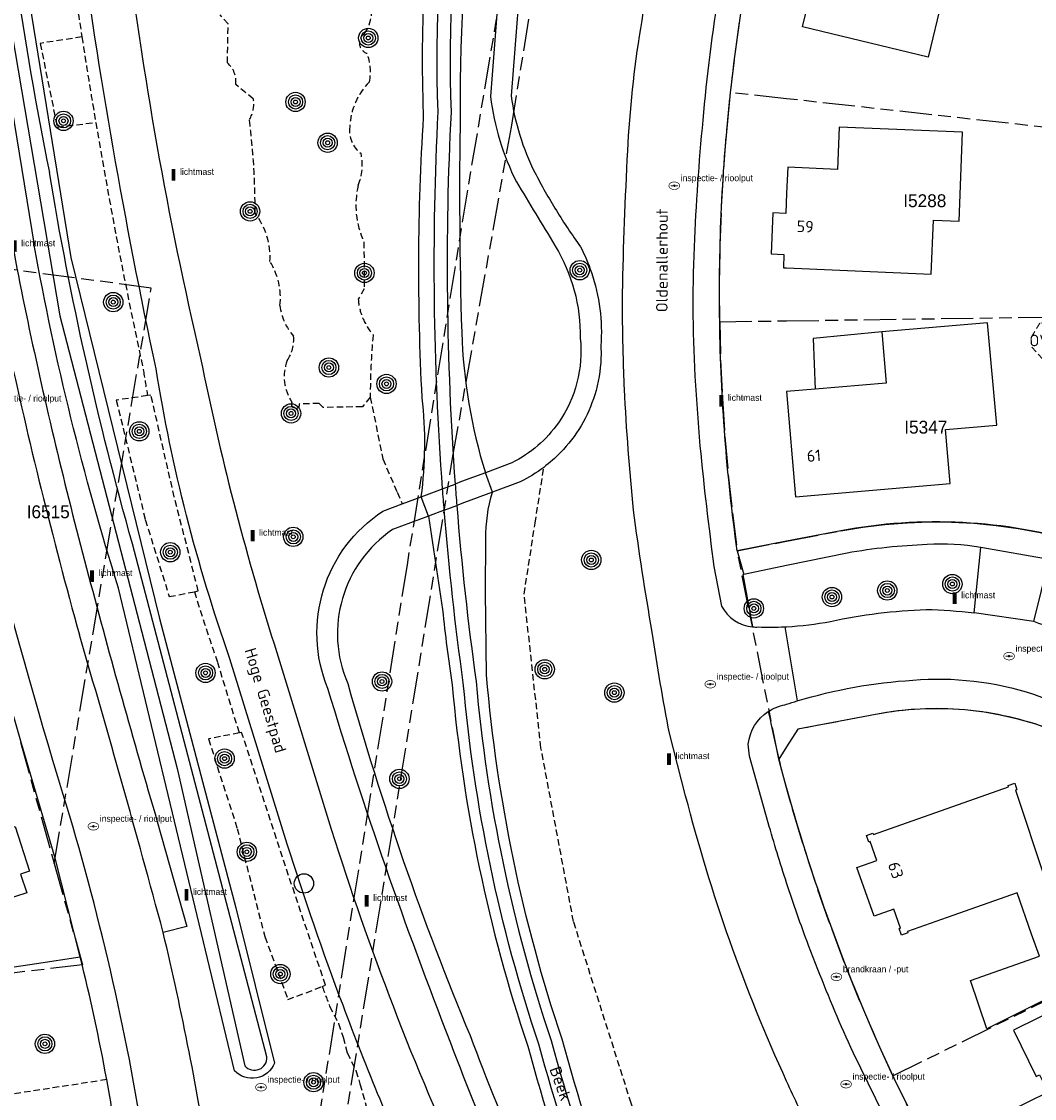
# Model space of a CAD drawing. Extents: x 168491 to 169507, y 481494 to 482503.
# Tile 28 of 108: x 168941 to 169019, y 481802 to 481886. Entities that reach past the tile are written whole.
import ezdxf
from ezdxf.enums import TextEntityAlignment as Align

# ---------------------------------------------------------------- set-up
doc = ezdxf.new("R2010")
doc.units = 0
doc.header["$LTSCALE"] = 0.5
doc.linetypes.add('KAD', pattern=[12, 5, -1, 2, -1, 2, -1])
doc.linetypes.add('STIPPELFIJN', pattern=[1.5, 1, -0.5])
doc.layers.get('0').update_dxf_attribs({"linetype": 'CONTINUOUS'})
for name, color, linetype in [('G01', 3, 'KAD'), ('G_BTD', 3, 'CONTINUOUS'), ('G_GBIP1', 7, 'CONTINUOUS'), ('G_OBDP1', 7, 'CONTINUOUS'), ('G_OWT', 7, 'CONTINUOUS'), ('G_PNDMV', 1, 'CONTINUOUS'), ('G_WGD', 2, 'CONTINUOUS'), ('G_WTD', 4, 'CONTINUOUS'), ('NAR', 7, 'CONTINUOUS'), ('ORL', 7, 'CONTINUOUS'), ('OVKIP1', 7, 'CONTINUOUS'), ('PPAL', 7, 'CONTINUOUS'), ('PPUT', 7, 'CONTINUOUS'), ('PSTM', 170, 'CONTINUOUS'), ('PVGO', 7, 'CONTINUOUS'), ('Z01', 2, 'CONTINUOUS')]:
    doc.layers.add(name, color=color, linetype=linetype)
doc.layers.add('OBWVM', color=7, linetype='CONTINUOUS', lineweight=70)
doc.styles.add('ISO', font='isocpeur.ttf', dxfattribs={"height": 1})

# ---------------------------------------------------------------- blocks, each defined once
blk = doc.blocks.new('BOOM')
at = {"color": 0}
for radius in [0.75, 0.55, 0.35, 0.15]:
    blk.add_circle((0, 0), radius, dxfattribs=at)
blk = doc.blocks.new('PAAL')
at = {"linetype": 'ByBlock', "lineweight": -2}
h = blk.add_hatch(color=0, dxfattribs=at)
h.dxf.hatch_style = 1
h.paths.add_polyline_path([(0.15, 0.8), (-0.15, 0.8), (-0.15, -0.1), (0, -0.1, -0.414214), (-0.1, 0, -1), (0.1, 0, -0.414214), (0, -0.1), (0.15, -0.1)])
at = {"linetype": 'ByBlock', "lineweight": -2, "true_color": 0x681648}
h = blk.add_hatch(color=219, dxfattribs=at)
h.dxf.hatch_style = 1
h.paths.add_polyline_path([(-0.1, 0, 1), (0.1, 0, 1)])
at = {"color": 0, "linetype": 'ByBlock', "lineweight": -2}
blk.add_attdef('PAAL', (0.5, 0.35), '', height=0.5, dxfattribs=at)
blk = doc.blocks.new('put')
at = {"linetype": 'ByBlock', "lineweight": -2}
h = blk.add_hatch(color=0, dxfattribs=at)
h.dxf.hatch_style = 1
edge = h.paths.add_edge_path()
edge.add_spline(control_points=[(0.442, 0), (0.442, 0.043), (0.43, 0.087), (0.364, 0.201), (0.283, 0.258), (0.091, 0.323), (-0.019, 0.329), (-0.222, 0.288), (-0.313, 0.241), (-0.416, 0.124), (-0.441, 0.064), (-0.443, -0.058), (-0.419, -0.119), (-0.335, -0.218), (-0.276, -0.257), (-0.097, -0.325), (0.037, -0.332), (0.27, -0.27), (0.37, -0.201), (0.433, -0.076), (0.442, -0.038), (0.442, 0)], knot_values=[0, 0, 0, 0, 0.380029, 0.380029, 1.118666, 1.118666, 1.857303, 1.857303, 2.59594, 2.59594, 3.13294, 3.13294, 3.66994, 3.66994, 4.20694, 4.20694, 5.079565, 5.079565, 5.952189, 5.952189, 6.283185, 6.283185, 6.283185, 6.283185], degree=3, periodic=0)
edge = h.paths.add_edge_path(flags=16)
edge.add_ellipse((0, 0), major_axis=(0.392, 0), ratio=0.689655, start_angle=0, end_angle=360)
h = blk.add_hatch(color=0, dxfattribs=at)
h.dxf.hatch_style = 1
h.paths.add_polyline_path([(-0.1, 0, -0.096396), (-0.093, 0.037), (-0.25, 0.037, 1), (-0.25, -0.037), (-0.093, -0.037, -0.096396)])
at = {"linetype": 'ByBlock', "lineweight": -2, "true_color": 0x681648}
h = blk.add_hatch(color=219, dxfattribs=at)
h.dxf.hatch_style = 1
h.paths.add_polyline_path([(0.1, 0, 1), (-0.1, 0, 1)])
at = {"linetype": 'ByBlock', "lineweight": -2}
h = blk.add_hatch(color=0, dxfattribs=at)
h.dxf.hatch_style = 1
h.paths.add_polyline_path([(0.25, 0.037), (0.093, 0.037, -0.096396), (0.1, 0, -0.096396), (0.093, -0.037), (0.25, -0.037, 1)])
at = {"color": 0, "linetype": 'ByBlock', "lineweight": -2}
blk.add_attdef('PUT', (0.5, 0.35), '', height=0.5, dxfattribs=at)
blk = doc.blocks.new('KUNSTOBJ')
at = {"color": 0}
blk.add_circle((0, 0), 0.75, dxfattribs=at)
at = {"color": 0, "flags": 2}
blk.add_attdef('KUNSTOBJECT', (1.45, 0), '', height=1, dxfattribs=at)

msp = doc.modelspace()

# ---------------------------------------------------------------- linework, layer by layer
at = {"layer": 'G01'}
for p, q in [((169000, 481879.8883), (168995.651, 481880.369)), ((169023.199, 481877.324), (169000, 481879.8883)), ((169000, 481862.6422), (169023.133, 481862.977)), ((168994.803, 481862.567), (169000, 481862.6422)), ((168999.39, 481828.609), (168996.168, 481844.791)), ((168940.491, 481829.913), (168943.121, 481820.499)), ((169008.255, 481804.015), (169036.939, 481818.143))]:
    msp.add_line(p, q, dxfattribs=at)
for points in [[(168996.984, 482000), (168995.268, 481989.709), (168990.409, 481962.417), (168986.108, 481937.126), (168980.942, 481906.782), (168975.211, 481872.776), (168970.52, 481843.704), (168961.344, 481786.108), (168960.197, 481777.605), (168960.009, 481775.442), (168960.133, 481774.419), (168960.529, 481773.82), (168962.39, 481772.972), (168969.483, 481770.364), (168976.569, 481768.281), (168980.722, 481767.148), (168995.718, 481763.77), (168999.148, 481760.593), (169000, 481757.5201)], [(169000, 481764.1421), (168999.721, 481764.464), (168998.577, 481765.672), (168996.163, 481766.308), (168982.756, 481769.431), (168971.584, 481771.604), (168963.252, 481774.477), (168962.213, 481775.337), (168961.994, 481776.303), (168962.256, 481778.982), (168963.13, 481785.016), (168965.234, 481797.363), (168974.06, 481851.97), (168978.627, 481877.676), (168983.496, 481907.737)], [(168995.651, 481880.369), (168996.003, 481883.35), (168996.419, 481886.322), (168996.899, 481889.285), (168997.443, 481892.236), (168998.051, 481895.176), (168998.722, 481898.101)], [(168994.803, 481862.567), (168994.79, 481865.539), (168994.839, 481868.511), (168994.95, 481871.481), (168995.122, 481874.448), (168995.356, 481877.411), (168995.651, 481880.369)], [(168943.121, 481820.499), (168950.655, 481865.191), (168931.306, 481867.743)], [(168994.803, 481862.567), (168994.876, 481859.595), (168995.011, 481856.624), (168995.208, 481853.658), (168995.466, 481850.696), (168995.787, 481847.74), (168996.168, 481844.791)], [(169000, 481845.5255), (169004.202, 481846.331), (169005.909, 481846.617), (169007.627, 481846.829), (169009.353, 481846.965), (169011.083, 481847.026), (169012.814, 481847.012), (169014.542, 481846.923), (169016.266, 481846.758), (169017.98, 481846.519), (169019.682, 481846.205), (169021.369, 481845.818), (169023.038, 481845.357)], [(168996.168, 481844.791), (169000, 481845.5255)], [(169036.939, 481818.143), (169039.209, 481822.582), (169036.175, 481824.111), (169033.113, 481825.582), (169030.024, 481826.995), (169026.909, 481828.349), (169023.768, 481829.643), (169020.603, 481830.878), (169019.289, 481831.337), (169017.951, 481831.722), (169016.594, 481832.033), (169015.222, 481832.269), (169013.839, 481832.429), (169012.45, 481832.512), (169011.058, 481832.519), (169009.667, 481832.449), (169008.283, 481832.303), (169006.909, 481832.08), (169000.875, 481830.926), (169000, 481829.5608)], [(169000, 481829.5608), (168999.39, 481828.609)], [(169000, 481826.3697), (168999.39, 481828.609)], [(169008.255, 481804.015), (169006.903, 481806.995), (169005.619, 481810.005), (169004.405, 481813.044), (169003.26, 481816.109), (169002.186, 481819.2), (169001.182, 481822.315), (169000.25, 481825.452), (169000, 481826.3697)], [(168943.121, 481820.499), (168945.321, 481812.626), (168939.258, 481811.921)], [(169015.924, 481788.366), (169010.416, 481799.59), (169008.255, 481804.015)]]:
    msp.add_lwpolyline(points, dxfattribs=at)
at = {"layer": 'G_BTD', "linetype": 'STIPPELFIJN', "lineweight": -3, "transparency": 33554687}
for points in [[(168945.272, 481884.689, -0.004836), (168944.037, 481893.198)], [(168967.632, 481887.833, -0.2221783), (168967.23, 481884.943)], [(168946.349, 481878.046, -0.0037859), (168945.272, 481884.689)], [(168967.23, 481884.943, 0.6463757), (168967.417, 481883.416)], [(168967.417, 481883.416, -0.1396632), (168967.604, 481881.203)], [(168957.222, 481880.985, 0.2549098), (168956.567, 481882.668)], [(168967.604, 481881.203, 0.185704), (168966.076, 481877.713)], [(168958.282, 481878.274, 0.1786486), (168958.594, 481879.864)], [(168950.051, 481858.738, -0.0107901), (168946.349, 481878.046)], [(168958.719, 481870.991, 0.0325479), (168958.282, 481878.274)], [(168966.076, 481877.713, 0.2733418), (168966.949, 481875.625)], [(168966.949, 481875.625, -0.157682), (168966.731, 481873.164)], [(168966.731, 481873.164, 0.1688503), (168967.171, 481868.781)], [(168959.873, 481867.252, 0.1818009), (168958.719, 481870.991)], [(168960.652, 481863.824, 0.1700395), (168959.873, 481867.252)], [(168961.713, 481861.455, -0.1539991), (168960.652, 481863.824)], [(168966.735, 481864.325, 0.0810982), (168967.078, 481862.86)], [(168967.078, 481862.86, 0.082564), (168967.888, 481861.551)], [(168961.214, 481859.555, 0.1731054), (168961.713, 481861.455)], [(168967.888, 481861.551, 0.0244369), (168967.67, 481856.721)], [(168961.588, 481856.314, -0.2431372), (168961.214, 481859.555)], [(168950.372, 481856.832, -0.0037432), (168950.051, 481858.738)], [(168962.18, 481856.189, -1.3461864), (168961.588, 481856.314)], [(168955.82, 481836.093, -0.0110102), (168954.011, 481841.606)], [(168964.507, 481809.424, -0.0019381), (168963.94, 481810.953)]]:
    msp.add_lwpolyline(points, format="xyb", dxfattribs=at)
for points in [[(168956.567, 481882.668), (168956.63, 481885.691), (168956.006, 481886.407)], [(168945.272, 481884.689), (168942.034, 481884.187)], [(168942.034, 481884.187), (168943.351, 481877.688)], [(168958.594, 481879.864), (168957.222, 481880.985)], [(168943.351, 481877.688), (168946.349, 481878.046)], [(168967.171, 481868.781), (168967.202, 481865.135), (168966.735, 481864.325)], [(168950.372, 481856.832), (168947.944, 481856.484), (168950.194, 481847.208), (168952.06, 481841.226), (168954.011, 481841.606)], [(168954.311, 481841.665), (168952.445, 481848.965), (168950.633, 481856.869), (168950.372, 481856.832)], [(168967.67, 481856.721), (168967.057, 481855.972), (168964.02, 481855.909), (168963.708, 481856.22), (168962.18, 481856.189)], [(168967.67, 481856.721), (168968.643, 481851.913), (168969.759, 481849.327), (168970.149, 481848.424)], [(169000, 481774.3747), (168996.776, 481780.443), (168991.685, 481791.561), (168987.931, 481801.882), (168983.449, 481816.01), (168980.924, 481829.493), (168979.614, 481841.43), (168980.468, 481846.929), (168981.141, 481851.263)], [(168954.011, 481841.606), (168954.311, 481841.665)], [(168957.5, 481830.654), (168955.82, 481836.093)], [(168957.5, 481830.654), (168955.1, 481830.174), (168957.33, 481823.227), (168959.474, 481814.822), (168961.275, 481809.934), (168963.94, 481810.953)], [(168964.191, 481811.049), (168960.846, 481820.997), (168957.673, 481830.688), (168957.5, 481830.654)], [(168963.94, 481810.953), (168964.191, 481811.049)], [(168964.507, 481809.424), (168965.198, 481808.091), (168965.552, 481807.019), (168965.881, 481805.809), (168966.548, 481804.429), (168966.867, 481803.383), (168967.562, 481800.92), (168968.678, 481798.618)], [(168947.2, 481803.72), (168939.805, 481802.587), (168927.512, 481802.373), (168920.85, 481802.458), (168915.52, 481801.814), (168909.932, 481801.599), (168903.17, 481800.007), (168894.735, 481796.621)]]:
    msp.add_lwpolyline(points, dxfattribs=at)
at = {"layer": 'G_BTD', "linetype": 'Continuous', "lineweight": 25, "transparency": 33554687}
for points in [[(168912.27, 481808.306), (168939.504, 481812.398), (168941.755, 481812.736)], [(168941.755, 481812.736), (168945.139, 481813.245)]]:
    msp.add_lwpolyline(points, dxfattribs=at)
at = {"layer": 'G_GBIP1', "linetype": 'Continuous', "lineweight": 25, "transparency": 33554687}
for points in [[(169007.393, 481861.786), (169002.073, 481861.263), (169002.221, 481857.336)], [(169026.8, 481815.19), (169027.588, 481813.679), (169015.548, 481807.664), (169014.285, 481811.407), (169019.634, 481813.299)]]:
    msp.add_lwpolyline(points, dxfattribs=at)
at = {"layer": 'G_OBDP1', "linetype": 'Continuous', "lineweight": 25, "transparency": 33554687}
for points in [[(168976.604, 481850.848), (168974.764, 481850.157), (168974.259, 481849.967)], [(168977.15, 481849.337), (168976.604, 481850.848)], [(168971.629, 481848.98), (168973.284, 481849.601)], [(168973.284, 481849.601), (168974.259, 481849.967)], [(168972.194, 481847.478), (168971.629, 481848.98)], [(168977.15, 481849.337), (168974.991, 481848.527), (168974.387, 481848.3)], [(168973.413, 481847.935), (168972.194, 481847.478)], [(168973.413, 481847.935), (168974.387, 481848.3)]]:
    msp.add_lwpolyline(points, dxfattribs=at)
at = {"layer": 'G_OWT', "linetype": 'Continuous', "lineweight": 25, "transparency": 33554687}
for points in [[(168932.54, 481941.296), (168934.626, 481933.733), (168936.858, 481920.695), (168939.599, 481897.244), (168944.423, 481867.566), (168951.305, 481839.526), (168957.224, 481817.061), (168960.222, 481805.012)], [(168939.052, 481883.925), (168941.569, 481868.53)], [(168972.194, 481847.478), (168973.279, 481840.214)], [(168976.701, 481835.118), (168976.604, 481841.591), (168976.652, 481845.695)], [(168957.135, 481804.41), (168948.117, 481841.879)]]:
    msp.add_lwpolyline(points, dxfattribs=at)
for points in [[(168971.807, 481878.434, -0.093118), (168977.82, 481919.06)], [(168980.76, 481918.237, 0.0828888), (168974.653, 481878.799)], [(168974.653, 481878.799, 0.0115453), (168974.766, 481861.736)], [(168971.7, 481856.674, -0.0289984), (168971.807, 481878.434)], [(168948.117, 481841.879, -0.0314879), (168941.569, 481868.53)], [(168974.766, 481861.736, 0.0672365), (168976.604, 481850.848)], [(168971.629, 481848.98, 0.0606963), (168971.7, 481856.674)], [(168976.652, 481845.695, -0.0768703), (168977.15, 481849.337)], [(168973.279, 481840.214, 0.0125349), (168974.028, 481834.384)], [(168982.562, 481806.866, -0.0598485), (168976.701, 481835.118)], [(168974.028, 481834.384, 0.0589588), (168979.894, 481806.33)], [(168992.143, 481780.972, -0.044613), (168982.562, 481806.866)], [(168979.894, 481806.33, 0.0451531), (168989.668, 481780.014)], [(168960.222, 481805.012, -0.5555376), (168957.135, 481804.41)]]:
    msp.add_lwpolyline(points, format="xyb", dxfattribs=at)
at = {"layer": 'G_PNDMV', "linetype": 'Continuous', "lineweight": 25, "transparency": 33554687}
for points in [[(169016.977, 481893.798), (169015.553, 481887.876), (169014.161, 481887.016), (169012.061, 481887.521), (169011.002, 481883.116), (169001.247, 481885.461), (169002.892, 481892.275), (169007.133, 481891.252), (169007.947, 481891.055), (169008.379, 481892.843), (169009.073, 481895.721)], [(169000, 481866.7472), (169011.232, 481866.259), (169011.414, 481870.455), (169013.413, 481870.38), (169013.67, 481877.286), (169004.095, 481877.685), (169003.949, 481874.389), (169000.086, 481874.561), (169000, 481872.564)], [(169000, 481872.564), (168999.932, 481870.985), (168998.928, 481871.027), (168998.793, 481867.837), (168999.795, 481867.794), (168999.751, 481866.758)], [(168999.751, 481866.758), (169000, 481866.7472)], [(169002.221, 481857.336), (169000.002, 481857.145), (169000.689, 481848.987), (169012.697, 481849.998), (169012.343, 481854.193), (169016.329, 481854.528), (169015.612, 481862.493)], [(169015.612, 481862.493), (169007.393, 481861.786)], [(169007.393, 481861.786), (169007.735, 481857.81), (169002.221, 481857.336)], [(169012.482, 481816.31), (169009.392, 481815.223), (169009.428, 481815.119), (169008.919, 481814.94), (169008.74, 481815.449), (169008.844, 481815.486), (169008.327, 481816.954), (169006.814, 481816.422), (169005.467, 481820.189), (169007, 481820.728), (169006.481, 481822.204), (169006.377, 481822.167), (169006.198, 481822.676), (169006.706, 481822.861), (169006.745, 481822.758), (169017.234, 481826.457), (169017.2, 481826.561), (169017.714, 481826.733), (169017.885, 481826.221), (169017.781, 481826.186), (169020.036, 481819.423), (169020.14, 481819.46), (169020.176, 481819.352)], [(168938.91, 481824.691), (168939.405, 481823.155), (168940.095, 481823.377), (168941.21, 481819.905), (168940.513, 481819.675), (168940.983, 481818.228), (168928.086, 481814.059), (168925.04, 481823.483), (168930.727, 481825.321), (168931.685, 481822.356), (168938.91, 481824.691)], [(169019.028, 481815.011), (169017.911, 481818.22), (169012.482, 481816.31)], [(169019.634, 481813.299), (169019.028, 481815.011)], [(169027.259, 481800.444), (169024.985, 481805.047), (169024.734, 481804.924), (169024.062, 481806.284), (169027.003, 481807.736), (169025.241, 481811.325), (169017.615, 481807.572), (169019.385, 481803.975), (169019.636, 481804.099), (169020.303, 481802.743), (169015.575, 481800.415), (169016.446, 481798.645), (169015.579, 481798.218), (169017.364, 481794.583), (169018.235, 481795.011), (169019.106, 481793.241), (169028.52, 481797.89)]]:
    msp.add_lwpolyline(points, dxfattribs=at)
at = {"layer": 'G_WGD', "lineweight": -3, "transparency": 33554687}
for points in [[(168943.793, 481825.95, -0.0528203), (168927.553, 481909.252)], [(168994.909, 481889.099, 0.0222808), (168993.548, 481878.823)], [(168993.548, 481878.823, 0.0133714), (168992.841, 481869.023)], [(168992.841, 481869.023, 0.026622), (168992.885, 481858.355)], [(168939.478, 481860.951, 0.014885), (168945.08, 481838.25)], [(168993.275, 481852.921, 0.0108053), (168994.362, 481843.571)], [(168994.947, 481840.492, 0.2566349), (168997.361, 481838.876)], [(169025.474, 481837.089, 0.006861), (169019.209, 481839.282)], [(168951.585, 481815.134, 0.005943), (168945.08, 481838.25)], [(169000.825, 481833.128, -0.0573916), (169009.797, 481834.739)], [(169009.797, 481834.739, -0.1008276), (169019.179, 481833.645)], [(168998.57, 481832.299, -0.1000043), (168999.874, 481832.829)], [(168998.57, 481832.299, -0.1000043), (168999.874, 481832.829)], [(168999.874, 481832.829, -0.0010113), (169000, 481832.8704, -0.0010113)], [(169000, 481832.8704, -0.0065898), (169000.825, 481833.128)], [(168997.017, 481829.777, -0.2191771), (168998.57, 481832.299)], [(168950.185, 481798.276, 0.0355626), (168943.793, 481825.95)], [(169000, 481819.0041, -0.0096467), (168998.573, 481823.666)], [(169001.702, 481814.142, -0.010193), (169000, 481819.0041, -0.010193)], [(169005.161, 481805.823, -0.0138015), (169002.43, 481812.281)]]:
    msp.add_lwpolyline(points, format="xyb", dxfattribs=at)
at = {"layer": 'G_WGD', "linetype": 'Continuous', "lineweight": 25, "transparency": 33554687}
for points in [[(168945.139, 481813.245), (168943.191, 481820.914), (168940.587, 481829.821), (168938.383, 481837.413), (168937.737, 481840.034), (168935.199, 481850.33), (168933.456, 481857.401), (168932.785, 481860.656), (168931.326, 481867.74), (168930.775, 481871.066), (168929.04, 481881.528), (168927.909, 481888.343), (168927.493, 481892.016), (168926.482, 481900.946), (168925.686, 481907.972)], [(168977.959, 481892.546), (168976.996, 481880.061)], [(168979.558, 481892.402), (168978.609, 481880.102)], [(168982.009, 481868.491), (168982.023, 481868.469), (168982.037, 481868.446)], [(168978.671, 481851.624), (168976.604, 481850.848)], [(168979.316, 481850.151), (168977.15, 481849.337)], [(168970.149, 481848.424), (168971.629, 481848.98)], [(168968.653, 481847.862), (168970.149, 481848.424)], [(168972.194, 481847.478), (168969.399, 481846.428)], [(169004.202, 481846.331), (169000, 481845.5255)], [(169000, 481845.5255), (168996.168, 481844.791)], [(169004.693, 481844.604), (169000, 481843.6344)], [(169014.579, 481839.979), (169015.079, 481845.036)], [(168945.477, 481844.033), (168945.791, 481842.845)], [(169000, 481843.6344), (168996.668, 481842.946)], [(168996.668, 481842.946), (168996.603, 481842.933), (168997.361, 481838.876)], [(168960.193, 481837.554), (168964.64, 481823.158)], [(168961.217, 481822.01), (168956.77, 481836.407)], [(169006.909, 481832.08), (169000.875, 481830.926), (169000, 481829.5608)], [(168992.158, 481825.76), (168990.902, 481830.613)], [(169000, 481829.5608), (168999.39, 481828.609)], [(168951.124, 481823.772), (168953.42, 481815.619), (168951.585, 481815.134)], [(169008.255, 481804.015), (169008.39, 481803.731), (169010.416, 481799.59), (169015.924, 481788.366), (169017.01, 481786.159)]]:
    msp.add_lwpolyline(points, dxfattribs=at)
for points in [[(168988.674, 481885.346, -0.0233818), (168992.725, 481904.637)], [(168995.651, 481880.369, -0.0324312), (168998.722, 481898.101)], [(168951.034, 481858.922, -0.0190434), (168945.029, 481893.323)], [(168948.62, 481892.908, 0.0276565), (168954.493, 481859.754)], [(168987.666, 481875.841, -0.0284101), (168988.674, 481885.346)], [(168937.457, 481882.052, 0.0087359), (168940.932, 481863.193)], [(168976.996, 481880.061, 0.0862476), (168979.022, 481873.428)], [(168978.609, 481880.102, 0.0843181), (168980.452, 481874.158)], [(168994.803, 481862.567, -0.0311191), (168995.651, 481880.369)], [(168987.258, 481864.785, -0.0083233), (168987.666, 481875.841)], [(168980.452, 481874.158, 0.0188625), (168982.12, 481871.203)], [(168979.022, 481873.428, 0.000714), (168982.009, 481868.491)], [(168982.12, 481871.203, 0.0187103), (168983.998, 481868.393)], [(168982.037, 481868.446, -0.1396946), (168983.975, 481861.287)], [(168983.998, 481868.393, -0.0371121), (168984.846, 481866.393)], [(168984.846, 481866.393, -0.0995938), (168985.578, 481860.691)], [(168987.313, 481860.106, -0.0079091), (168987.258, 481864.785)], [(168940.932, 481863.193, 0.0126634), (168945.477, 481844.033)], [(168996.168, 481844.791, -0.0312192), (168994.803, 481862.567)], [(168983.975, 481861.287, -0.1809797), (168982.278, 481854.727)], [(168985.578, 481860.691, -0.0203696), (168985.583, 481859.758)], [(168954.493, 481859.754, 0.0266667), (168960.193, 481837.554)], [(168985.583, 481859.758, -0.0659815), (168985.098, 481856.891)], [(168987.413, 481857.339, -0.0043442), (168987.313, 481860.106)], [(168956.77, 481836.407, -0.0451272), (168951.034, 481858.922)], [(168988.113, 481847.928, -0.0131743), (168987.413, 481857.339)], [(168985.098, 481856.891, -0.1184826), (168982.445, 481852.411)], [(168982.278, 481854.727, -0.1251741), (168978.671, 481851.624)], [(168982.445, 481852.411, -0.0383366), (168981.141, 481851.263)], [(168981.141, 481851.263, -0.0476644), (168979.316, 481850.151)], [(168964.374, 481834.097, -0.3601175), (168968.653, 481847.862)], [(168989.573, 481838.46, -0.0122536), (168988.113, 481847.928)], [(169023.038, 481845.357, 0.1203038), (169004.202, 481846.331)], [(168969.399, 481846.428, 0.3601563), (168965.923, 481834.472)], [(169015.079, 481845.036, 0.0633375), (169010.926, 481845.261)], [(169010.926, 481845.261, 0.0351342), (169004.693, 481844.604)], [(168945.791, 481842.845, 0.0071924), (168951.124, 481823.772)], [(169003.416, 481839.307, -0.042661), (169010.848, 481840.234)], [(169010.848, 481840.234, -0.0200996), (169014.579, 481839.979)], [(168997.361, 481838.876, 0.0360295), (168997.805, 481838.87)], [(168997.805, 481838.87, 0.0208325), (168999.869, 481838.883)], [(168997.805, 481838.87, 0.0208325), (168999.869, 481838.883)], [(168999.869, 481838.883, 0.0013229), (169000, 481838.8895, 0.0013229)], [(169000, 481838.8895, 0.0347523), (169003.416, 481839.307)], [(168990.902, 481830.613, -0.0115881), (168989.573, 481838.46)], [(168965.923, 481834.472, 0.0303504), (168975.42, 481807.149)], [(168973.925, 481806.563, -0.0203032), (168964.374, 481834.097)], [(169013.839, 481832.429, 0.0694067), (169006.909, 481832.08)], [(169020.603, 481830.878, 0.0687262), (169013.839, 481832.429)], [(168999.39, 481828.609, 0.0041017), (169000, 481826.3409, 0.0041017)], [(169000, 481826.3409, 0.0416397), (169008.255, 481804.015)], [(169000, 481803.5995, -0.0442646), (168992.158, 481825.76)], [(168964.64, 481823.158, 0.0316394), (168975.148, 481795.907)], [(168965.55, 481809.49, -0.013201), (168961.217, 481822.01)], [(168955.235, 481796.554, 0.0201346), (168951.585, 481815.134)], [(168947.2, 481803.72, 0.016344), (168945.139, 481813.245)], [(168971.53, 481794.988, -0.0157215), (168965.55, 481809.49)], [(168975.42, 481807.149, 0.0315838), (168984.38, 481787.012)], [(168982.949, 481786.284, -0.0314445), (168973.925, 481806.563)], [(168947.793, 481800.244, 0.0060613), (168947.2, 481803.72)], [(169001.934, 481799.549, -0.0084361), (169000, 481803.5995, -0.0084361)]]:
    msp.add_lwpolyline(points, format="xyb", dxfattribs=at)
at = {"layer": 'G_WGD', "lineweight": -3, "transparency": 33554687}
for points in [[(168992.885, 481858.355), (168993.275, 481852.921)], [(168996.168, 481844.791), (168996.668, 481842.946)], [(169019.209, 481839.282), (169020.398, 481844.1), (169015.079, 481845.036)], [(168994.362, 481843.571), (168994.947, 481840.492)], [(169019.209, 481839.282), (169014.579, 481839.979)], [(168999.869, 481838.883), (169000, 481838.0944)], [(169000, 481838.0944), (169000.825, 481833.128)], [(169019.179, 481833.645), (169024.031, 481831.828)], [(168998.57, 481832.299), (168998.714, 481831.683), (168998.778, 481831.384), (168999.121, 481829.84), (168999.39, 481828.609)], [(168998.573, 481823.666), (168997.114, 481828.835), (168997.017, 481829.777)], [(169002.43, 481812.281), (169001.702, 481814.142)], [(169019.573, 481776.591), (169012.201, 481791.431), (169005.161, 481805.823)]]:
    msp.add_lwpolyline(points, dxfattribs=at)
at = {"layer": 'G_WTD', "linetype": 'Continuous', "lineweight": 25, "transparency": 33554687}
for points in [[(168972.936, 481878.858, -0.091179), (168978.819, 481918.724)], [(168979.79, 481918.481, 0.0914181), (168973.937, 481878.85)], [(168938.343, 481904.966, 0.0285198), (168942.745, 481874.163)], [(168973.284, 481849.601, -0.0311037), (168972.936, 481878.858)], [(168973.937, 481878.85, 0.0308136), (168974.259, 481849.967)], [(168949.203, 481845.323, -0.0280098), (168942.745, 481874.163)], [(168973.413, 481847.935, -0.00179), (168973.284, 481849.601)], [(168974.259, 481849.967, 0.0012385), (168974.387, 481848.3)], [(168974.892, 481834.525, -0.014398), (168973.413, 481847.935)], [(168974.387, 481848.3, 0.0147119), (168975.886, 481834.638)], [(168980.758, 481806.469, -0.0589548), (168974.892, 481834.525)], [(168975.886, 481834.638, 0.0590813), (168981.715, 481806.759)], [(168990.532, 481780.153, -0.0451531), (168980.758, 481806.469)], [(168981.715, 481806.759, 0.045136), (168991.428, 481780.597)], [(168957.926, 481804.794, 0.7260344), (168959.645, 481805.501)]]:
    msp.add_lwpolyline(points, format="xyb", dxfattribs=at)
for points in [[(168938.557, 481892.351), (168943.553, 481863.026), (168952.679, 481827.885), (168957.926, 481804.794)], [(168959.645, 481805.501), (168949.203, 481845.323)]]:
    msp.add_lwpolyline(points, dxfattribs=at)
at = {"layer": 'OBWVM', "linetype": 'STIPPELFIJN', "lineweight": 13, "transparency": 33554687}
msp.add_lwpolyline([(169021.834, 481859.597), (169022.512, 481860.268), (169022.465, 481861.798), (169021.727, 481862.622), (169019.656, 481862.462), (169018.991, 481861.358), (169019.035, 481860.604), (169020.05, 481859.5), (169021.834, 481859.597)], dxfattribs=at)

# ---------------------------------------------------------------- block references
at = {"layer": 'PPAL', "linetype": 'Continuous', "lineweight": 13, "transparency": 33554687}
for p in [(168952.388, 481873.625), (168940.06, 481868.08), (168994.938, 481856.08), (168958.538, 481845.607), (168946.06, 481842.47), (169013.06, 481840.748), (168990.874, 481828.259), (168953.4, 481817.711), (168967.394, 481817.25)]:
    msp.add_blockref('PAAL', p, dxfattribs=at).add_auto_attribs({'PAAL': 'lichtmast'})
at = {"layer": 'PPUT', "linetype": 'Continuous', "lineweight": 13, "transparency": 33554687}
for p, values in [((168991.277, 481873.133), {'PUT': 'inspectie- / rioolput'}), ((168937.569, 481856.027), {'PUT': 'inspectie- / rioolput'}), ((169017.282, 481836.603), {'PUT': 'inspectie- / rioolput'}), ((168994.073, 481834.423), {'PUT': 'inspectie- / rioolput'}), ((168994.073, 481834.423), {'PUT': 'inspectie- / rioolput'}), ((168946.162, 481823.39), {'PUT': 'inspectie- / rioolput'}), ((169003.87, 481811.7), {'PUT': 'brandkraan / -put'}), ((168959.178, 481803.128), {'PUT': 'inspectie- / rioolput'}), ((169004.62, 481803.367), {'PUT': 'inspectie- / rioolput'})]:
    msp.add_blockref('put', p, dxfattribs=at).add_auto_attribs(values)
at = {"layer": 'PSTM', "linetype": 'Continuous', "lineweight": 0, "transparency": 33554687}
msp.add_blockref('KUNSTOBJ', (168962.518, 481818.955), dxfattribs=at)
at = {"layer": 'PVGO', "linetype": 'Continuous', "lineweight": 0, "transparency": 33554687}
for p in [(168967.513, 481884.607), (168961.863, 481879.636), (168943.842, 481878.168), (168964.356, 481876.471), (168958.333, 481871.141), (168967.214, 481866.362), (168983.935, 481866.573), (168947.706, 481864.096), (168964.453, 481859.02), (168968.927, 481857.744), (168961.516, 481855.452), (168949.728, 481854.061), (168961.686, 481845.867), (168952.133, 481844.675), (168984.834, 481844.075), (169012.875, 481842.205), (169007.82, 481841.7), (169003.523, 481841.195), (168997.458, 481840.311), (168981.218, 481835.581), (168954.873, 481835.303), (168968.58, 481834.638), (168986.624, 481833.772), (168956.352, 481828.649), (168969.934, 481827.074), (168958.081, 481821.408), (168960.684, 481811.918), (168942.399, 481806.5), (168963.26, 481803.521)]:
    msp.add_blockref('BOOM', p, dxfattribs=at)

# ---------------------------------------------------------------- texts
at = {"layer": 'NAR', "linetype": 'Continuous', "lineweight": 25, "transparency": 33554687, "style": 'ISO'}
for s, rotation, p in [('59', 357.9, (169001.447, 481869.966)), ('61', 4.8, (169002.119, 481852.171)), ('63', 289.4, (169008.481, 481819.98))]:
    msp.add_text(s, height=0.9, rotation=rotation, dxfattribs=at).set_placement(p, align=Align.MIDDLE_CENTER)
at = {"layer": 'ORL', "linetype": 'Continuous', "lineweight": 25, "transparency": 33554687, "style": 'ISO'}
for s, rotation, p in [('Oldenallerhout', 89.9, (168990.318, 481867.329)), ('Hoge Geestpad', 286.8, (168959.539, 481833.173)), ('Beek van de Hoge Geest', 289.6, (168984.359, 481798.046))]:
    msp.add_text(s, height=0.9, rotation=rotation, dxfattribs=at).set_placement(p, align=Align.MIDDLE_CENTER)
at = {"layer": 'OVKIP1', "linetype": 'Continuous', "lineweight": 70, "transparency": 33554687, "style": 'ISO'}
msp.add_text('OVKIP1', height=0.9, dxfattribs=at).set_placement((169020.761, 481861.114), align=Align.MIDDLE_CENTER)
at = {"layer": 'Z01', "ltscale": 0.5}
for s, p in [('I5288', (169009.0607, 481871.468)), ('I5347', (169009.1385, 481853.884)), ('I6515', (168940.9805, 481847.3139))]:
    msp.add_text(s, height=1, dxfattribs=at).set_placement(p)

doc.saveas('drawing.dxf')
